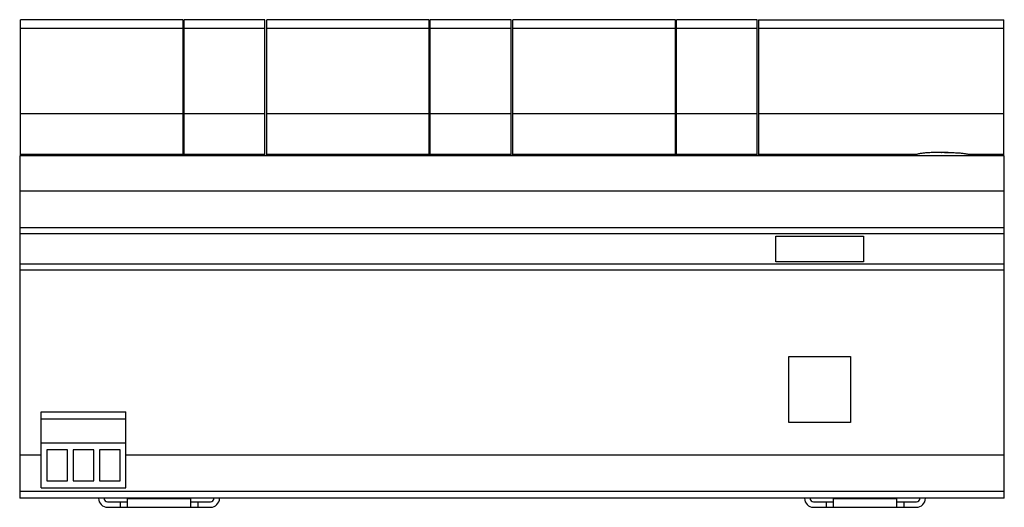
# Model space of a CAD drawing. Header units: millimetres. Extents: x 20 to 163, y 92 to 163.
import ezdxf

# ---------------------------------------------------------------- set-up
doc = ezdxf.new("R2010")
doc.units = ezdxf.units.MM
doc.header["$LTSCALE"] = 16.594522
doc.layers.get('0').update_dxf_attribs({"linetype": 'CONTINUOUS'})

msp = doc.modelspace()

# ---------------------------------------------------------------- linework, layer by layer
at = {"color": 7, "linetype": 'Continuous'}
for p, q in [((20.5, 142.85), (20.5, 162.54)), ((44, 162.54), (20.5, 162.54)), ((44, 142.85), (44, 162.54)), ((44.13, 142.85), (44.13, 162.54)), ((55.83, 162.54), (44.13, 162.54)), ((55.83, 142.85), (55.83, 162.54)), ((56.1, 142.85), (56.1, 162.54)), ((79.6, 162.54), (56.1, 162.54)), ((79.6, 142.85), (79.6, 162.54)), ((79.73, 142.85), (79.73, 162.54)), ((91.43, 162.54), (79.73, 162.54)), ((91.43, 142.85), (91.43, 162.54)), ((91.7, 142.85), (91.7, 162.54)), ((115.2, 162.54), (91.7, 162.54)), ((115.2, 142.85), (115.2, 162.54)), ((115.33, 142.85), (115.33, 162.54)), ((127.03, 162.54), (115.33, 162.54)), ((127.03, 142.85), (127.03, 162.54)), ((127.23, 162.54), (127.23, 142.85)), ((127.23, 162.54), (162.68, 162.54)), ((162.68, 142.85), (162.68, 162.54)), ((44, 161.28), (20.5, 161.28)), ((55.83, 161.28), (44.13, 161.28)), ((79.6, 161.28), (56.1, 161.28)), ((91.43, 161.28), (79.73, 161.28)), ((115.2, 161.28), (91.7, 161.28)), ((127.03, 161.28), (115.33, 161.28)), ((162.68, 161.28), (127.23, 161.28)), ((20.5, 148.96), (44, 148.96)), ((44.13, 148.96), (55.83, 148.96)), ((56.1, 148.96), (79.6, 148.96)), ((79.73, 148.96), (91.43, 148.96)), ((91.7, 148.96), (115.2, 148.96)), ((115.33, 148.96), (127.03, 148.96)), ((127.23, 148.96), (162.68, 148.96)), ((20.36, 142.85), (20.36, 93.35)), ((162.76, 142.85), (20.36, 142.85)), ((44, 143.07), (20.5, 143.07)), ((55.83, 143.07), (44.13, 143.07)), ((79.6, 143.07), (56.1, 143.07)), ((91.43, 143.07), (79.73, 143.07)), ((115.2, 143.07), (91.7, 143.07)), ((127.03, 143.07), (115.33, 143.07)), ((150.14, 143.07), (127.23, 143.07)), ((154.09, 143.35), (153.63, 143.35)), ((153.63, 143.35), (153.66, 143.35)), ((154.09, 143.35), (154.09, 143.35)), ((162.68, 143.07), (157.58, 143.07)), ((162.76, 93.35), (162.76, 142.85)), ((162.76, 137.77), (20.36, 137.77)), ((162.76, 132.45), (20.36, 132.45)), ((162.76, 131.6), (20.36, 131.6)), ((129.71, 131.25), (142.41, 131.25)), ((129.71, 127.55), (129.71, 131.25)), ((142.41, 131.25), (142.41, 127.55)), ((162.76, 127.2), (20.36, 127.2)), ((142.41, 127.55), (129.71, 127.55)), ((162.76, 126.35), (20.36, 126.35)), ((131.61, 113.85), (140.51, 113.85)), ((131.61, 104.3), (131.61, 113.85)), ((140.51, 113.85), (140.51, 104.3)), ((23.45, 94.85), (23.45, 105.85)), ((23.45, 105.85), (35.7, 105.85)), ((35.7, 94.85), (35.7, 105.85)), ((23.45, 104.85), (35.7, 104.85)), ((140.51, 104.3), (131.61, 104.3)), ((23.45, 101.35), (35.7, 101.35)), ((24.28, 100.35), (24.28, 95.85)), ((27.28, 100.35), (24.28, 100.35)), ((27.28, 95.85), (27.28, 100.35)), ((28.08, 100.35), (28.08, 95.85)), ((31.08, 100.35), (28.08, 100.35)), ((31.08, 95.85), (31.08, 100.35)), ((31.88, 100.35), (31.88, 95.85)), ((34.88, 100.35), (31.88, 100.35)), ((34.88, 95.85), (34.88, 100.35)), ((23.45, 99.6), (20.36, 99.6)), ((162.76, 99.6), (35.7, 99.6)), ((24.28, 95.85), (27.28, 95.85)), ((28.08, 95.85), (31.08, 95.85)), ((31.88, 95.85), (34.88, 95.85)), ((162.76, 94.35), (20.36, 94.35)), ((23.45, 94.85), (35.7, 94.85)), ((162.76, 93.35), (20.36, 93.35)), ((33.06, 92.85), (35.91, 92.85)), ((34.91, 92.85), (34.91, 92.05)), ((35.91, 93.35), (35.91, 92.05)), ((35.91, 93.3), (45.11, 93.3)), ((45.11, 92.05), (45.11, 93.35)), ((45.11, 92.85), (47.96, 92.85)), ((46.11, 92.85), (46.11, 92.05)), ((135.16, 92.85), (138.01, 92.85)), ((137.01, 92.85), (137.01, 92.05)), ((138.01, 93.35), (138.01, 92.05)), ((138.01, 93.3), (147.21, 93.3)), ((147.21, 92.05), (147.21, 93.35)), ((147.21, 92.85), (150.06, 92.85)), ((148.21, 92.85), (148.21, 92.05)), ((33.06, 92.05), (47.96, 92.05)), ((135.16, 92.05), (150.06, 92.05))]:
    msp.add_line(p, q, dxfattribs=at)
for centre, radius, start, end in [((45.07, 135.42), 7.87, 96.8267, 97.8356), ((45.04, 135.67), 7.62, 96.8106, 97.8526), ((80.67, 135.42), 7.87, 96.8267, 97.8356), ((80.64, 135.67), 7.62, 96.8106, 97.8526), ((116.27, 135.42), 7.87, 96.8267, 97.8356), ((116.24, 135.67), 7.62, 96.8106, 97.8526), ((154.1, 93.58), 49.77, 89.3786, 90.006), ((154.11, 95.48), 47.87, 89.3661, 90.0185), ((33.06, 93.35), 1.3, 180, 270), ((33.06, 93.35), 0.5, 180, 270), ((47.96, 93.35), 1.3, 270, 360), ((47.96, 93.35), 0.5, 270, 360), ((135.16, 93.35), 1.3, 180, 270), ((135.16, 93.35), 0.5, 180, 270), ((150.06, 93.35), 1.3, 270, 360), ((150.06, 93.35), 0.5, 270, 360)]:
    msp.add_arc(centre, radius, start, end, dxfattribs=at)
for points, knots in [([(153.63, 143.35), (153.34, 143.35), (152.8, 143.34), (152.14, 143.32), (151.68, 143.3), (151.37, 143.28), (151.09, 143.25), (150.84, 143.22), (150.62, 143.19), (150.43, 143.15), (150.26, 143.11), (150.13, 143.07), (150.03, 143.03), (149.97, 142.99), (149.93, 142.96), (149.9, 142.94), (149.88, 142.91), (149.87, 142.88), (149.86, 142.86), (149.86, 142.85)], [0, 0, 0, 0, 0.223568, 0.417982, 0.504296, 0.583376, 0.65525, 0.719958, 0.777553, 0.828111, 0.871746, 0.908634, 0.93907, 0.952032, 0.963613, 0.973959, 0.983274, 0.991836, 1, 1, 1, 1]), ([(154.09, 143.35), (154.38, 143.35), (154.92, 143.34), (155.58, 143.32), (156.04, 143.3), (156.35, 143.28), (156.63, 143.25), (156.88, 143.22), (157.1, 143.19), (157.29, 143.15), (157.46, 143.11), (157.59, 143.07), (157.69, 143.03), (157.75, 142.99), (157.79, 142.96), (157.81, 142.94), (157.84, 142.91), (157.85, 142.88), (157.86, 142.86), (157.86, 142.85)], [0, 0, 0, 0, 0.223568, 0.417982, 0.504296, 0.583376, 0.65525, 0.719958, 0.777553, 0.828111, 0.871746, 0.908634, 0.93907, 0.952032, 0.963613, 0.973959, 0.983274, 0.991836, 1, 1, 1, 1]), ([(157.86, 142.85), (157.86, 142.86), (157.85, 142.88), (157.84, 142.9), (157.84, 142.91)], [0, 0, 0, 0, 0.488025, 1, 1, 1, 1])]:
    msp.add_open_spline(points, degree=3, knots=knots, dxfattribs=at)

doc.saveas('drawing.dxf')
